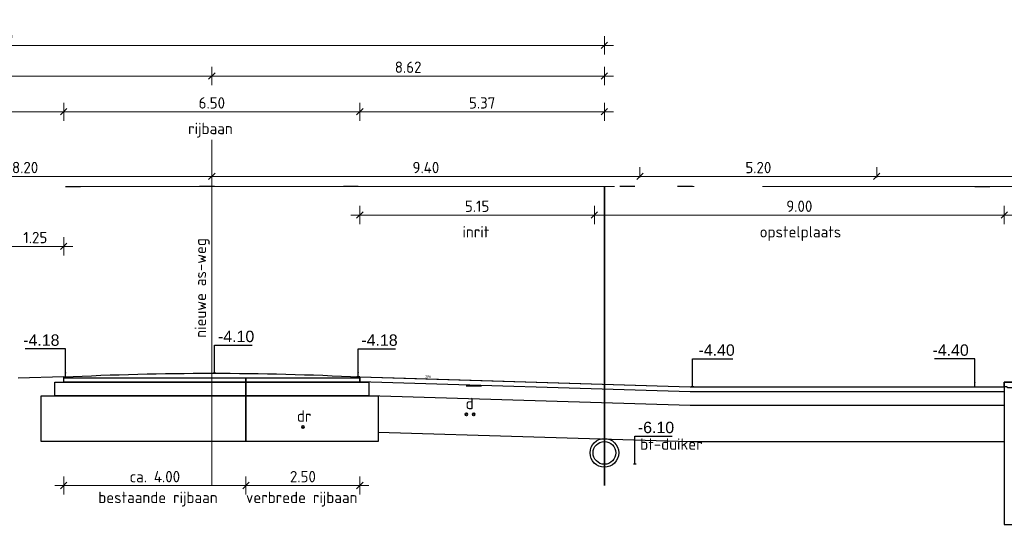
# Model space of a CAD drawing. Header units: metres. Extents: x 149234 to 159511, y 484155 to 486733.
# Tile 47 of 90: x 159170 to 159192, y 484429 to 484440. Entities that reach past the tile are written whole.
import ezdxf
from ezdxf.enums import TextEntityAlignment as Align

# ---------------------------------------------------------------- set-up
doc = ezdxf.new("R2010")
doc.units = ezdxf.units.M
doc.linetypes.add('AL-NAP_LIJN', pattern=[15.25, 12, -1.5, 0.25, -1.5])
doc.linetypes.add('AM-AS', pattern=[16, 10, -2, 2, -2])
doc.layers.get('0').update_dxf_attribs({"lineweight": 25})
doc.layers.get('Defpoints').update_dxf_attribs({"color": 211, "lineweight": 25})
for name, color, linetype, lineweight in [('N-WE-AM-AS_WEG_GEBIEDSONTSLUITINGSWEG-G', 10, 'AM-AS', 18), ('N-WE-GR-BOOM-1e-SD', 90, 'Continuous', 25), ('N-WE-KG-GRENS_PERCEEL-G', 150, 'KG-PERCEEL', 35), ('N-WE-VH-KANTVERHARDING-G', 7, 'Continuous', 30), ('X-XX-AL-M', 7, 'Continuous', 18), ('X-XX-AL-NAP-G', 7, 'AL-NAP_LIJN', 18), ('X-XX-AL-PROFIEL-B-G', 7, 'Continuous', 25), ('X-XX-AL-PROFIEL-N-G', 7, 'Continuous', 35), ('X-XX-AL-T25', 7, 'Continuous', 25)]:
    doc.layers.add(name, color=color, linetype=linetype, lineweight=lineweight)
doc.styles.add('Civitas Arial', font='arial.ttf')
doc.styles.add('NLCS-ISO-M100-T25', font='NLCS-ISO.ttf')
doc.styles.get("Standard").update_dxf_attribs({"font": 'NLCS-ISO.ttf'})
doc.linetypes.add('KG-PERCEEL', pattern='A,5.5,-2,["P",Standard,S=1.8,R=0,X=-0.5,Y=-0.9],-2,5.5,-2,[5,NLCS.shx,S=0.75,R=0,X=0,Y=0],-2', length=19)
doc.dimstyles.new('Civitas 100 25', dxfattribs={"dimscale": 0.1, "dimtxt": 2.5, "dimasz": 1, "dimexe": 0.18, "dimexo": 0.0625, "dimgap": 1, "dimtad": 1, "dimzin": 0, "dimdsep": 46, "dimtxsty": 'Civitas Arial', "dimblk": 'Civitas-pijlmaat', "dimcen": 0, "dimse1": 1, "dimse2": 1, "dimadec": 0, "dimazin": 0, "dimtfac": 1, "dimtix": 1, "dimtmove": 0, "dimatfit": 0, "dimfxl": 1, "dimtolj": 1, "dimtzin": 0, "dimarcsym": 1})
doc.dimstyles.new('NLCS-M100-T25-SCHRAP-X_L2_H1', dxfattribs={"dimscale": 0.1, "dimtxt": 2.5, "dimasz": 1.4, "dimexe": 2, "dimexo": 2, "dimgap": 0.7, "dimtad": 1, "dimzin": 0, "dimdsep": 46, "dimtxsty": 'NLCS-ISO-M100-T25', "dimblk": 'OBLIQUE', "dimcen": 0, "dimdle": 2, "dimclrd": 256, "dimclre": 256, "dimclrt": 256, "dimadec": 1, "dimazin": 0, "dimtfac": 1, "dimtofl": 0, "dimtmove": 1, "dimatfit": 0, "dimldrblk": 'OBLIQUE', "dimfxl": 2, "dimfxlon": 1, "dimtfill": 1, "dimtfillclr": 254, "dimtolj": 1, "dimtzin": 0, "dimlwd": 18, "dimlwe": 18, "dimarcsym": 0})

# ---------------------------------------------------------------- blocks, each defined once
blk = doc.blocks.new('*D65')
at = {"layer": 'Defpoints', "color": 0, "transparency": 16777216}
for p in [(0.033, 0), (-0.008, -3.521), (0.033, -4.1)]:
    blk.add_point(p, dxfattribs=at)
at = {"color": 0, "transparency": 16777216, "insert": (0.477, -3.293), "char_height": 0.25, "attachment_point": 5, "style": 'Civitas Arial'}
blk.add_mtext('\\A1;-4.10 ', dxfattribs=at)
blk = doc.blocks.new('Civitas-pijlmaat')
blk.add_line((0, 0.52), (0, -0.52))
blk.add_solid([(0, 0), (-1.5, 0.34), (-1.5, -0.34)])
blk = doc.blocks.new('*D69')
at = {"layer": 'Defpoints', "color": 0, "transparency": 16777216}
for p in [(0.033, 0), (-0.017, -3.603), (0.033, -4.182)]:
    blk.add_point(p, dxfattribs=at)
at = {"color": 0, "transparency": 16777216, "insert": (0.468, -3.375), "char_height": 0.25, "attachment_point": 5, "style": 'Civitas Arial'}
blk.add_mtext('\\A1;-4.18 ', dxfattribs=at)
blk = doc.blocks.new('*D67')
at = {"layer": 'Defpoints', "color": 0, "transparency": 16777216}
for p in [(-0.033, 0), (-0.048, -3.603), (-0.033, -4.182)]:
    blk.add_point(p, dxfattribs=at)
at = {"color": 0, "transparency": 16777216, "insert": (-0.532, -3.375), "char_height": 0.25, "attachment_point": 5, "style": 'Civitas Arial'}
blk.add_mtext('\\A1;-4.18 ', dxfattribs=at)
blk = doc.blocks.new('_Oblique')
at = {"color": 0, "linetype": 'ByBlock', "lineweight": -2}
blk.add_line((-0.5, -0.5), (0.5, 0.5), dxfattribs=at)
blk = doc.blocks.new('*D146')
at = {"layer": 'Defpoints', "color": 0, "transparency": 16777216}
for p in [(159162.439, 484438.987), (159162.439, 484437.588), (159174.189, 484437.588)]:
    blk.add_point(p, dxfattribs=at)
at = {"layer": 'X-XX-AL-M', "linetype": 'Continuous', "lineweight": 18, "transparency": 16777216}
for p, q in [((159162.439, 484438.787), (159162.439, 484439.187)), ((159174.189, 484438.787), (159174.189, 484439.187)), ((159174.389, 484438.987), (159162.239, 484438.987))]:
    blk.add_line(p, q, dxfattribs=at)
at = {"layer": 'X-XX-AL-M', "lineweight": 18, "transparency": 16777216, "xscale": 0.14, "yscale": 0.14, "zscale": 0.14, "rotation": 180}
blk.add_blockref('_Oblique', (159162.439, 484438.987), dxfattribs=at)
at = {"layer": 'X-XX-AL-M', "lineweight": 18, "transparency": 16777216, "xscale": 0.14, "yscale": 0.14, "zscale": 0.14}
blk.add_blockref('_Oblique', (159174.189, 484438.987), dxfattribs=at)
at = {"layer": 'X-XX-AL-M', "transparency": 16777216, "insert": (159168.314, 484439.182), "char_height": 0.25, "attachment_point": 5, "style": 'NLCS-ISO-M100-T25', "bg_fill": 3, "box_fill_scale": 1.1, "bg_fill_color": 256, "bg_fill_true_color": 13158600, "bg_fill_transparency": 0}
blk.add_mtext('\\A1;11.75', dxfattribs=at)
blk = doc.blocks.new('*D147')
at = {"layer": 'Defpoints', "color": 0, "transparency": 16777216}
for p in [(159182.809, 484439.662), (159156.509, 484436.559), (159182.809, 484436.559)]:
    blk.add_point(p, dxfattribs=at)
at = {"layer": 'X-XX-AL-M', "linetype": 'Continuous', "lineweight": 18, "transparency": 16777216}
for p, q in [((159156.509, 484439.462), (159156.509, 484439.862)), ((159182.809, 484439.462), (159182.809, 484439.862)), ((159156.309, 484439.662), (159183.009, 484439.662))]:
    blk.add_line(p, q, dxfattribs=at)
at = {"layer": 'X-XX-AL-M', "lineweight": 18, "transparency": 16777216, "xscale": 0.14, "yscale": 0.14, "zscale": 0.14, "rotation": 180}
blk.add_blockref('_Oblique', (159156.509, 484439.662), dxfattribs=at)
at = {"layer": 'X-XX-AL-M', "lineweight": 18, "transparency": 16777216, "xscale": 0.14, "yscale": 0.14, "zscale": 0.14}
blk.add_blockref('_Oblique', (159182.809, 484439.662), dxfattribs=at)
at = {"layer": 'X-XX-AL-M', "transparency": 16777216, "insert": (159169.109, 484439.857), "char_height": 0.25, "attachment_point": 5, "style": 'NLCS-ISO-M100-T25', "bg_fill": 3, "box_fill_scale": 1.1, "bg_fill_color": 256, "bg_fill_true_color": 13158600, "bg_fill_transparency": 0}
blk.add_mtext('\\A1;var. 26.30 ', dxfattribs=at)
blk = doc.blocks.new('*D148')
at = {"layer": 'Defpoints', "color": 0, "transparency": 16777216}
for p in [(159182.809, 484438.987), (159174.189, 484437.588), (159182.809, 484436.559)]:
    blk.add_point(p, dxfattribs=at)
at = {"layer": 'X-XX-AL-M', "linetype": 'Continuous', "lineweight": 18, "transparency": 16777216}
for p, q in [((159174.189, 484438.787), (159174.189, 484439.187)), ((159182.809, 484438.787), (159182.809, 484439.187)), ((159173.989, 484438.987), (159183.009, 484438.987))]:
    blk.add_line(p, q, dxfattribs=at)
at = {"layer": 'X-XX-AL-M', "lineweight": 18, "transparency": 16777216, "xscale": 0.14, "yscale": 0.14, "zscale": 0.14, "rotation": 180}
blk.add_blockref('_Oblique', (159174.189, 484438.987), dxfattribs=at)
at = {"layer": 'X-XX-AL-M', "lineweight": 18, "transparency": 16777216, "xscale": 0.14, "yscale": 0.14, "zscale": 0.14}
blk.add_blockref('_Oblique', (159182.809, 484438.987), dxfattribs=at)
at = {"layer": 'X-XX-AL-M', "transparency": 16777216, "insert": (159178.499, 484439.182), "char_height": 0.25, "attachment_point": 5, "style": 'NLCS-ISO-M100-T25', "bg_fill": 3, "box_fill_scale": 1.1, "bg_fill_color": 256, "bg_fill_true_color": 13158600, "bg_fill_transparency": 0}
blk.add_mtext('\\A1;8.62', dxfattribs=at)
blk = doc.blocks.new('*D150')
at = {"layer": 'Defpoints', "color": 0, "transparency": 16777216}
for p in [(159177.439, 484438.203), (159182.809, 484436.559), (159177.439, 484432.259)]:
    blk.add_point(p, dxfattribs=at)
at = {"layer": 'X-XX-AL-M', "linetype": 'Continuous', "lineweight": 18, "transparency": 16777216}
for p, q in [((159177.439, 484438.003), (159177.439, 484438.403)), ((159182.809, 484438.003), (159182.809, 484438.403)), ((159183.009, 484438.203), (159177.239, 484438.203))]:
    blk.add_line(p, q, dxfattribs=at)
at = {"layer": 'X-XX-AL-M', "lineweight": 18, "transparency": 16777216, "xscale": 0.14, "yscale": 0.14, "zscale": 0.14, "rotation": 180}
blk.add_blockref('_Oblique', (159177.439, 484438.203), dxfattribs=at)
at = {"layer": 'X-XX-AL-M', "lineweight": 18, "transparency": 16777216, "xscale": 0.14, "yscale": 0.14, "zscale": 0.14}
blk.add_blockref('_Oblique', (159182.809, 484438.203), dxfattribs=at)
at = {"layer": 'X-XX-AL-M', "transparency": 16777216, "insert": (159180.124, 484438.398), "char_height": 0.25, "attachment_point": 5, "style": 'NLCS-ISO-M100-T25', "bg_fill": 3, "box_fill_scale": 1.1, "bg_fill_color": 256, "bg_fill_true_color": 13158600, "bg_fill_transparency": 0}
blk.add_mtext('\\A1;5.37', dxfattribs=at)
blk = doc.blocks.new('*D151')
at = {"layer": 'Defpoints', "color": 0, "transparency": 16777216}
for p in [(159170.939, 484438.203), (159177.439, 484432.259), (159170.939, 484432.195)]:
    blk.add_point(p, dxfattribs=at)
at = {"layer": 'X-XX-AL-M', "linetype": 'Continuous', "lineweight": 18, "transparency": 16777216}
for p, q in [((159170.939, 484438.003), (159170.939, 484438.403)), ((159177.439, 484438.003), (159177.439, 484438.403)), ((159177.639, 484438.203), (159170.739, 484438.203))]:
    blk.add_line(p, q, dxfattribs=at)
at = {"layer": 'X-XX-AL-M', "lineweight": 18, "transparency": 16777216, "xscale": 0.14, "yscale": 0.14, "zscale": 0.14, "rotation": 180}
blk.add_blockref('_Oblique', (159170.939, 484438.203), dxfattribs=at)
at = {"layer": 'X-XX-AL-M', "lineweight": 18, "transparency": 16777216, "xscale": 0.14, "yscale": 0.14, "zscale": 0.14}
blk.add_blockref('_Oblique', (159177.439, 484438.203), dxfattribs=at)
at = {"layer": 'X-XX-AL-M', "transparency": 16777216, "insert": (159174.189, 484438.398), "char_height": 0.25, "attachment_point": 5, "style": 'NLCS-ISO-M100-T25', "bg_fill": 3, "box_fill_scale": 1.1, "bg_fill_color": 256, "bg_fill_true_color": 13158600, "bg_fill_transparency": 0}
blk.add_mtext('\\A1;6.50', dxfattribs=at)
blk = doc.blocks.new('*D152')
at = {"layer": 'Defpoints', "color": 0, "transparency": 16777216}
for p in [(159164.189, 484438.203), (159164.189, 484432.179), (159170.939, 484432.195)]:
    blk.add_point(p, dxfattribs=at)
at = {"layer": 'X-XX-AL-M', "linetype": 'Continuous', "lineweight": 18, "transparency": 16777216}
for p, q in [((159164.189, 484438.003), (159164.189, 484438.403)), ((159170.939, 484438.003), (159170.939, 484438.403)), ((159171.139, 484438.203), (159163.989, 484438.203))]:
    blk.add_line(p, q, dxfattribs=at)
at = {"layer": 'X-XX-AL-M', "lineweight": 18, "transparency": 16777216, "xscale": 0.14, "yscale": 0.14, "zscale": 0.14, "rotation": 180}
blk.add_blockref('_Oblique', (159164.189, 484438.203), dxfattribs=at)
at = {"layer": 'X-XX-AL-M', "lineweight": 18, "transparency": 16777216, "xscale": 0.14, "yscale": 0.14, "zscale": 0.14}
blk.add_blockref('_Oblique', (159170.939, 484438.203), dxfattribs=at)
at = {"layer": 'X-XX-AL-M', "transparency": 16777216, "insert": (159167.564, 484438.398), "char_height": 0.25, "attachment_point": 5, "style": 'NLCS-ISO-M100-T25', "bg_fill": 3, "box_fill_scale": 1.1, "bg_fill_color": 256, "bg_fill_true_color": 13158600, "bg_fill_transparency": 0}
blk.add_mtext('\\A1;6.75', dxfattribs=at)
blk = doc.blocks.new('*D155')
at = {"layer": 'Defpoints', "color": 0, "transparency": 16777216}
for p in [(159182.589, 484437.44), (159191.589, 484435.933), (159191.589, 484432.159)]:
    blk.add_point(p, dxfattribs=at)
at = {"layer": 'X-XX-AL-M', "linetype": 'Continuous', "lineweight": 18, "transparency": 16777216}
for p, q in [((159182.589, 484436.133), (159182.589, 484435.733)), ((159191.589, 484435.733), (159191.589, 484436.133)), ((159182.389, 484435.933), (159191.789, 484435.933))]:
    blk.add_line(p, q, dxfattribs=at)
at = {"layer": 'X-XX-AL-M', "lineweight": 18, "transparency": 16777216, "xscale": 0.14, "yscale": 0.14, "zscale": 0.14, "rotation": 180}
blk.add_blockref('_Oblique', (159182.589, 484435.933), dxfattribs=at)
at = {"layer": 'X-XX-AL-M', "lineweight": 18, "transparency": 16777216, "xscale": 0.14, "yscale": 0.14, "zscale": 0.14}
blk.add_blockref('_Oblique', (159191.589, 484435.933), dxfattribs=at)
at = {"layer": 'X-XX-AL-M', "transparency": 16777216, "insert": (159187.089, 484436.128), "char_height": 0.25, "attachment_point": 5, "style": 'NLCS-ISO-M100-T25', "bg_fill": 3, "box_fill_scale": 1.1, "bg_fill_color": 256, "bg_fill_true_color": 13158600, "bg_fill_transparency": 0}
blk.add_mtext('\\A1;9.00', dxfattribs=at)
blk = doc.blocks.new('*D159')
at = {"layer": 'Defpoints', "color": 0, "transparency": 16777216}
for p in [(159170.939, 484435.245), (159170.939, 484432.359), (159169.689, 484431.664)]:
    blk.add_point(p, dxfattribs=at)
at = {"layer": 'X-XX-AL-M', "linetype": 'Continuous', "lineweight": 18, "transparency": 16777216}
for p, q in [((159169.689, 484435.045), (159169.689, 484435.445)), ((159170.939, 484435.045), (159170.939, 484435.445)), ((159169.489, 484435.245), (159171.139, 484435.245))]:
    blk.add_line(p, q, dxfattribs=at)
at = {"layer": 'X-XX-AL-M', "lineweight": 18, "transparency": 16777216, "xscale": 0.14, "yscale": 0.14, "zscale": 0.14, "rotation": 180}
blk.add_blockref('_Oblique', (159169.689, 484435.245), dxfattribs=at)
at = {"layer": 'X-XX-AL-M', "lineweight": 18, "transparency": 16777216, "xscale": 0.14, "yscale": 0.14, "zscale": 0.14}
blk.add_blockref('_Oblique', (159170.939, 484435.245), dxfattribs=at)
at = {"layer": 'X-XX-AL-M', "transparency": 16777216, "insert": (159170.314, 484435.44), "char_height": 0.25, "attachment_point": 5, "style": 'NLCS-ISO-M100-T25', "bg_fill": 3, "box_fill_scale": 1.1, "bg_fill_color": 256, "bg_fill_true_color": 13158600, "bg_fill_transparency": 0}
blk.add_mtext('\\A1;1.25', dxfattribs=at)
blk = doc.blocks.new('*U164')
for points in [[(0, 0), (3.998, 0), (3.998, -0.1), (0, -0.1)], [(-0.2, -0.1), (3.998, -0.1), (3.998, -0.4), (-0.2, -0.4)], [(-0.5, -0.4), (3.998, -0.4), (3.998, -1.4), (-0.5, -1.4)]]:
    blk.add_lwpolyline(points, close=True)
blk = doc.blocks.new('*D160')
at = {"layer": 'Defpoints', "color": 0, "transparency": 16777216}
for p in [(159174.939, 484432.079), (159170.939, 484431.779), (159174.939, 484429.992)]:
    blk.add_point(p, dxfattribs=at)
at = {"layer": 'X-XX-AL-PROFIEL-B-G', "linetype": 'Continuous', "lineweight": 18, "transparency": 16777216}
for p, q in [((159170.939, 484430.192), (159170.939, 484429.792)), ((159174.939, 484430.192), (159174.939, 484429.792)), ((159170.739, 484429.992), (159175.139, 484429.992))]:
    blk.add_line(p, q, dxfattribs=at)
at = {"layer": 'X-XX-AL-PROFIEL-B-G', "lineweight": 18, "transparency": 16777216, "xscale": 0.14, "yscale": 0.14, "zscale": 0.14, "rotation": 180}
blk.add_blockref('_Oblique', (159170.939, 484429.992), dxfattribs=at)
at = {"layer": 'X-XX-AL-PROFIEL-B-G', "lineweight": 18, "transparency": 16777216, "xscale": 0.14, "yscale": 0.14, "zscale": 0.14}
blk.add_blockref('_Oblique', (159174.939, 484429.992), dxfattribs=at)
at = {"layer": 'X-XX-AL-PROFIEL-B-G', "transparency": 16777216, "insert": (159172.939, 484430.187), "char_height": 0.25, "attachment_point": 5, "style": 'NLCS-ISO-M100-T25', "bg_fill": 3, "box_fill_scale": 1.1, "bg_fill_color": 256, "bg_fill_true_color": 13158600, "bg_fill_transparency": 0}
blk.add_mtext('\\A1;ca. 4.00', dxfattribs=at)
blk = doc.blocks.new('*D161')
at = {"layer": 'Defpoints', "color": 0, "transparency": 16777216}
for p in [(159174.939, 484432.129), (159177.439, 484432.177), (159177.439, 484429.992)]:
    blk.add_point(p, dxfattribs=at)
at = {"layer": 'X-XX-AL-M', "linetype": 'Continuous', "lineweight": 18, "transparency": 16777216}
for p, q in [((159174.939, 484430.192), (159174.939, 484429.792)), ((159177.439, 484430.192), (159177.439, 484429.792)), ((159174.739, 484429.992), (159177.639, 484429.992))]:
    blk.add_line(p, q, dxfattribs=at)
at = {"layer": 'X-XX-AL-M', "lineweight": 18, "transparency": 16777216, "xscale": 0.14, "yscale": 0.14, "zscale": 0.14, "rotation": 180}
blk.add_blockref('_Oblique', (159174.939, 484429.992), dxfattribs=at)
at = {"layer": 'X-XX-AL-M', "lineweight": 18, "transparency": 16777216, "xscale": 0.14, "yscale": 0.14, "zscale": 0.14}
blk.add_blockref('_Oblique', (159177.439, 484429.992), dxfattribs=at)
at = {"layer": 'X-XX-AL-M', "transparency": 16777216, "insert": (159176.189, 484430.187), "char_height": 0.25, "attachment_point": 5, "style": 'NLCS-ISO-M100-T25', "bg_fill": 3, "box_fill_scale": 1.1, "bg_fill_color": 256, "bg_fill_true_color": 13158600, "bg_fill_transparency": 0}
blk.add_mtext('\\A1;2.50', dxfattribs=at)
blk = doc.blocks.new('*U72')
at = {"color": 0, "linetype": 'ByBlock', "lineweight": -2}
for radius in [0.315, 0.25]:
    blk.add_circle((0, 0), radius, dxfattribs=at)
blk = doc.blocks.new('*D74')
at = {"layer": 'Defpoints', "color": 0, "transparency": 16777216}
for p in [(0.033, 0), (-0.017, -5.521), (0.033, -6.1)]:
    blk.add_point(p, dxfattribs=at)
at = {"color": 0, "transparency": 16777216, "insert": (0.468, -5.293), "char_height": 0.25, "attachment_point": 5, "style": 'Civitas Arial'}
blk.add_mtext('\\A1;-6.10 ', dxfattribs=at)
blk = doc.blocks.new('*U75')
blk.add_line((-1.001, 0.03), (5.254, -0.158))
at = {"layer": 'Defpoints', "color": 6, "style": 'Civitas Arial'}
blk.add_text('3%%%', height=0.0625, dxfattribs=at).set_placement((-0.5, 0.015), align=Align.BOTTOM_CENTER)
blk = doc.blocks.new('*D143')
at = {"layer": 'Defpoints', "color": 0, "transparency": 16777216}
for p in [(159182.589, 484437.44), (159177.439, 484435.933), (159177.439, 484432.359)]:
    blk.add_point(p, dxfattribs=at)
at = {"layer": 'X-XX-AL-M', "linetype": 'Continuous', "lineweight": 18, "transparency": 16777216}
for p, q in [((159177.439, 484435.733), (159177.439, 484436.133)), ((159182.589, 484436.133), (159182.589, 484435.733)), ((159182.789, 484435.933), (159177.239, 484435.933))]:
    blk.add_line(p, q, dxfattribs=at)
at = {"layer": 'X-XX-AL-M', "lineweight": 18, "transparency": 16777216, "xscale": 0.14, "yscale": 0.14, "zscale": 0.14, "rotation": 180}
blk.add_blockref('_Oblique', (159177.439, 484435.933), dxfattribs=at)
at = {"layer": 'X-XX-AL-M', "lineweight": 18, "transparency": 16777216, "xscale": 0.14, "yscale": 0.14, "zscale": 0.14}
blk.add_blockref('_Oblique', (159182.589, 484435.933), dxfattribs=at)
at = {"layer": 'X-XX-AL-M', "transparency": 16777216, "insert": (159180.014, 484436.128), "char_height": 0.25, "attachment_point": 5, "style": 'NLCS-ISO-M100-T25', "bg_fill": 3, "box_fill_scale": 1.1, "bg_fill_color": 256, "bg_fill_true_color": 13158600, "bg_fill_transparency": 0}
blk.add_mtext('\\A1;5.15', dxfattribs=at)
blk = doc.blocks.new('*D144')
at = {"layer": 'Defpoints', "color": 0, "transparency": 16777216}
for p in [(159196.589, 484435.933), (159196.589, 484435.259), (159191.589, 484432.159)]:
    blk.add_point(p, dxfattribs=at)
at = {"layer": 'X-XX-AL-M', "linetype": 'Continuous', "lineweight": 18, "transparency": 16777216}
for p, q in [((159191.589, 484435.733), (159191.589, 484436.133)), ((159196.589, 484435.733), (159196.589, 484436.133)), ((159191.389, 484435.933), (159196.789, 484435.933))]:
    blk.add_line(p, q, dxfattribs=at)
at = {"layer": 'X-XX-AL-M', "lineweight": 18, "transparency": 16777216, "xscale": 0.14, "yscale": 0.14, "zscale": 0.14, "rotation": 180}
blk.add_blockref('_Oblique', (159191.589, 484435.933), dxfattribs=at)
at = {"layer": 'X-XX-AL-M', "lineweight": 18, "transparency": 16777216, "xscale": 0.14, "yscale": 0.14, "zscale": 0.14}
blk.add_blockref('_Oblique', (159196.589, 484435.933), dxfattribs=at)
at = {"layer": 'X-XX-AL-M', "transparency": 16777216, "insert": (159194.089, 484436.128), "char_height": 0.25, "attachment_point": 5, "style": 'NLCS-ISO-M100-T25', "bg_fill": 3, "box_fill_scale": 1.1, "bg_fill_color": 256, "bg_fill_true_color": 13158600, "bg_fill_transparency": 0}
blk.add_mtext('\\A1;5.00', dxfattribs=at)
blk = doc.blocks.new('*D82')
at = {"layer": 'Defpoints', "color": 0, "transparency": 16777216}
for p in [(-0.033, 0), (-0.048, -3.821), (-0.033, -4.4)]:
    blk.add_point(p, dxfattribs=at)
at = {"color": 0, "transparency": 16777216, "insert": (-0.532, -3.593), "char_height": 0.25, "attachment_point": 5, "style": 'Civitas Arial'}
blk.add_mtext('\\A1;-4.40 ', dxfattribs=at)
blk = doc.blocks.new('*D84')
at = {"layer": 'Defpoints', "color": 0, "transparency": 16777216}
for p in [(0.033, 0), (0.048, -3.821), (0.033, -4.4)]:
    blk.add_point(p, dxfattribs=at)
at = {"color": 0, "transparency": 16777216, "insert": (0.532, -3.593), "char_height": 0.25, "attachment_point": 5, "style": 'Civitas Arial'}
blk.add_mtext('\\A1;-4.40 ', dxfattribs=at)
blk = doc.blocks.new('*U57')
for points in [[(0, 0), (2.502, 0), (2.502, -0.1), (0, -0.1)], [(0, -0.1), (2.702, -0.1), (2.702, -0.4), (0, -0.4)], [(0, -0.4), (2.902, -0.4), (2.902, -1.4), (0, -1.4)]]:
    blk.add_lwpolyline(points, close=True)
blk = doc.blocks.new('*D548')
at = {"layer": 'Defpoints', "color": 0, "transparency": 16777216}
for p in [(159165.989, 484436.783), (159174.189, 484433.703), (159165.989, 484431.922)]:
    blk.add_point(p, dxfattribs=at)
at = {"layer": 'N-WE-GR-BOOM-1e-SD', "linetype": 'Continuous', "lineweight": 18, "transparency": 16777216}
for p, q in [((159165.989, 484436.583), (159165.989, 484436.983)), ((159174.189, 484436.583), (159174.189, 484436.983)), ((159174.389, 484436.783), (159165.789, 484436.783))]:
    blk.add_line(p, q, dxfattribs=at)
at = {"layer": 'N-WE-GR-BOOM-1e-SD', "lineweight": 18, "transparency": 16777216, "xscale": 0.14, "yscale": 0.14, "zscale": 0.14, "rotation": 180}
blk.add_blockref('_Oblique', (159165.989, 484436.783), dxfattribs=at)
at = {"layer": 'N-WE-GR-BOOM-1e-SD', "lineweight": 18, "transparency": 16777216, "xscale": 0.14, "yscale": 0.14, "zscale": 0.14}
blk.add_blockref('_Oblique', (159174.189, 484436.783), dxfattribs=at)
at = {"layer": 'N-WE-GR-BOOM-1e-SD', "transparency": 16777216, "insert": (159170.089, 484436.978), "char_height": 0.25, "attachment_point": 5, "style": 'NLCS-ISO-M100-T25', "bg_fill": 3, "box_fill_scale": 1.1, "bg_fill_color": 256, "bg_fill_true_color": 13158600, "bg_fill_transparency": 0}
blk.add_mtext('\\A1;8.20', dxfattribs=at)
blk = doc.blocks.new('*D561')
at = {"layer": 'Defpoints', "color": 0, "transparency": 16777216}
for p in [(159183.589, 484436.783), (159183.589, 484436.559), (159174.189, 484433.703)]:
    blk.add_point(p, dxfattribs=at)
at = {"layer": 'N-WE-GR-BOOM-1e-SD', "linetype": 'Continuous', "lineweight": 18, "transparency": 16777216}
for p, q in [((159174.189, 484436.583), (159174.189, 484436.983)), ((159183.589, 484436.759), (159183.589, 484436.983)), ((159173.989, 484436.783), (159183.789, 484436.783))]:
    blk.add_line(p, q, dxfattribs=at)
at = {"layer": 'N-WE-GR-BOOM-1e-SD', "lineweight": 18, "transparency": 16777216, "xscale": 0.14, "yscale": 0.14, "zscale": 0.14, "rotation": 180}
blk.add_blockref('_Oblique', (159174.189, 484436.783), dxfattribs=at)
at = {"layer": 'N-WE-GR-BOOM-1e-SD', "lineweight": 18, "transparency": 16777216, "xscale": 0.14, "yscale": 0.14, "zscale": 0.14}
blk.add_blockref('_Oblique', (159183.589, 484436.783), dxfattribs=at)
at = {"layer": 'N-WE-GR-BOOM-1e-SD', "transparency": 16777216, "insert": (159178.889, 484436.978), "char_height": 0.25, "attachment_point": 5, "style": 'NLCS-ISO-M100-T25', "bg_fill": 3, "box_fill_scale": 1.1, "bg_fill_color": 256, "bg_fill_true_color": 13158600, "bg_fill_transparency": 0}
blk.add_mtext('\\A1;9.40', dxfattribs=at)
blk = doc.blocks.new('*D562')
at = {"layer": 'Defpoints', "color": 0, "transparency": 16777216}
for p in [(159188.789, 484436.783), (159183.589, 484436.559), (159188.789, 484436.559)]:
    blk.add_point(p, dxfattribs=at)
at = {"layer": 'N-WE-GR-BOOM-1e-SD', "linetype": 'Continuous', "lineweight": 18, "transparency": 16777216}
for p, q in [((159183.589, 484436.759), (159183.589, 484436.983)), ((159188.789, 484436.759), (159188.789, 484436.983)), ((159183.389, 484436.783), (159188.989, 484436.783))]:
    blk.add_line(p, q, dxfattribs=at)
at = {"layer": 'N-WE-GR-BOOM-1e-SD', "lineweight": 18, "transparency": 16777216, "xscale": 0.14, "yscale": 0.14, "zscale": 0.14, "rotation": 180}
blk.add_blockref('_Oblique', (159183.589, 484436.783), dxfattribs=at)
at = {"layer": 'N-WE-GR-BOOM-1e-SD', "lineweight": 18, "transparency": 16777216, "xscale": 0.14, "yscale": 0.14, "zscale": 0.14}
blk.add_blockref('_Oblique', (159188.789, 484436.783), dxfattribs=at)
at = {"layer": 'N-WE-GR-BOOM-1e-SD', "transparency": 16777216, "insert": (159186.189, 484436.978), "char_height": 0.25, "attachment_point": 5, "style": 'NLCS-ISO-M100-T25', "bg_fill": 3, "box_fill_scale": 1.1, "bg_fill_color": 256, "bg_fill_true_color": 13158600, "bg_fill_transparency": 0}
blk.add_mtext('\\A1;5.20', dxfattribs=at)
blk = doc.blocks.new('*D563')
at = {"layer": 'Defpoints', "color": 0, "transparency": 16777216}
for p in [(159200.389, 484436.783), (159188.789, 484436.559), (159200.389, 484436.559)]:
    blk.add_point(p, dxfattribs=at)
at = {"layer": 'N-WE-GR-BOOM-1e-SD', "linetype": 'Continuous', "lineweight": 18, "transparency": 16777216}
for p, q in [((159188.789, 484436.759), (159188.789, 484436.983)), ((159200.389, 484436.759), (159200.389, 484436.983)), ((159188.589, 484436.783), (159200.589, 484436.783))]:
    blk.add_line(p, q, dxfattribs=at)
at = {"layer": 'N-WE-GR-BOOM-1e-SD', "lineweight": 18, "transparency": 16777216, "xscale": 0.14, "yscale": 0.14, "zscale": 0.14, "rotation": 180}
blk.add_blockref('_Oblique', (159188.789, 484436.783), dxfattribs=at)
at = {"layer": 'N-WE-GR-BOOM-1e-SD', "lineweight": 18, "transparency": 16777216, "xscale": 0.14, "yscale": 0.14, "zscale": 0.14}
blk.add_blockref('_Oblique', (159200.389, 484436.783), dxfattribs=at)
at = {"layer": 'N-WE-GR-BOOM-1e-SD', "transparency": 16777216, "insert": (159194.589, 484436.978), "char_height": 0.25, "attachment_point": 5, "style": 'NLCS-ISO-M100-T25', "bg_fill": 3, "box_fill_scale": 1.1, "bg_fill_color": 256, "bg_fill_true_color": 13158600, "bg_fill_transparency": 0}
blk.add_mtext('\\A1;11.60', dxfattribs=at)
blk = doc.blocks.new('*U64')
blk.add_line((0.033, -4.1), (-0.028, -4.1))
at = {"layer": 'Defpoints', "color": 6}
blk.add_line((0, 0), (-0.325, 0), dxfattribs=at)
dim = blk.add_ordinate_dim(feature_location=(0.033, -4.1), offset=(-0.04, 0.579), dtype=0, origin=(0.033, 0), text='-<> ', dimstyle='Civitas 100 25')
dim.commit()
dim.dimension.update_dxf_attribs({"geometry": '*D65', "text_midpoint": (0.477, -3.293)})
blk.add_leader([(0, -4.1), (0, -3.485), (0.829, -3.485)], dimstyle='Civitas 100 25')
blk = doc.blocks.new('*U68')
blk.add_line((0.033, -4.182), (-0.028, -4.182))
at = {"layer": 'Defpoints', "color": 6}
blk.add_line((0, 0), (-0.325, 0), dxfattribs=at)
dim = blk.add_ordinate_dim(feature_location=(0.033, -4.182), offset=(-0.05, 0.579), dtype=0, origin=(0.033, 0), text='-<> ', dimstyle='Civitas 100 25')
dim.commit()
dim.dimension.update_dxf_attribs({"geometry": '*D69', "text_midpoint": (0.468, -3.375)})
blk.add_leader([(0, -4.182), (0, -3.567), (0.82, -3.567)], dimstyle='Civitas 100 25')
blk = doc.blocks.new('*U66')
blk.add_line((-0.033, -4.182), (0.028, -4.182))
at = {"layer": 'Defpoints', "color": 6}
blk.add_line((0, 0), (0.325, 0), dxfattribs=at)
dim = blk.add_ordinate_dim(feature_location=(-0.033, -4.182), offset=(-0.015, 0.579), dtype=0, origin=(-0.033, 0), text='-<> ', dimstyle='Civitas 100 25')
dim.commit()
dim.dimension.update_dxf_attribs({"geometry": '*D67', "text_midpoint": (-0.532, -3.375)})
blk.add_leader([(0, -4.182), (0, -3.567), (-0.885, -3.567)], dimstyle='Civitas 100 25')
blk = doc.blocks.new('*U73')
blk.add_line((0.033, -6.1), (-0.028, -6.1))
at = {"layer": 'Defpoints', "color": 6}
blk.add_line((0, 0), (-0.325, 0), dxfattribs=at)
dim = blk.add_ordinate_dim(feature_location=(0.033, -6.1), offset=(-0.049, 0.579), dtype=0, origin=(0.033, 0), text='-<> ', dimstyle='Civitas 100 25')
dim.commit()
dim.dimension.update_dxf_attribs({"geometry": '*D74', "text_midpoint": (0.468, -5.293)})
blk.add_leader([(0, -6.1), (0, -5.485), (0.82, -5.485)], dimstyle='Civitas 100 25')
blk = doc.blocks.new('*U81')
blk.add_line((-0.033, -4.4), (0.028, -4.4))
at = {"layer": 'Defpoints', "color": 6}
blk.add_line((0, 0), (0.325, 0), dxfattribs=at)
dim = blk.add_ordinate_dim(feature_location=(-0.033, -4.4), offset=(-0.016, 0.579), dtype=0, origin=(-0.033, 0), text='-<> ', dimstyle='Civitas 100 25')
dim.commit()
dim.dimension.update_dxf_attribs({"geometry": '*D82', "text_midpoint": (-0.532, -3.593)})
blk.add_leader([(0, -4.4), (0, -3.785), (-0.885, -3.785)], dimstyle='Civitas 100 25')
blk = doc.blocks.new('*U83')
blk.add_line((0.033, -4.4), (-0.028, -4.4))
at = {"layer": 'Defpoints', "color": 6}
blk.add_line((0, 0), (-0.325, 0), dxfattribs=at)
dim = blk.add_ordinate_dim(feature_location=(0.033, -4.4), offset=(0.016, 0.579), dtype=0, origin=(0.033, 0), text='-<> ', dimstyle='Civitas 100 25')
dim.commit()
dim.dimension.update_dxf_attribs({"geometry": '*D84', "text_midpoint": (0.532, -3.593)})
blk.add_leader([(0, -4.4), (0, -3.785), (0.885, -3.785)], dimstyle='Civitas 100 25')

msp = doc.modelspace()

# ---------------------------------------------------------------- linework, layer by layer
at = {"color": 0, "linetype": 'ByBlock', "flags": 128}
for points in [[(159191.589, 484432.259), (159191.587, 484429.139), (159196.589, 484429.139), (159196.589, 484432.259)], [(159191.589, 484432.259), (159196.589, 484432.259), (159196.589, 484432.163), (159196.535, 484432.163), (159196.511, 484432.139), (159193.507, 484432.139), (159191.707, 484432.139), (159191.665, 484432.139), (159191.641, 484432.163), (159191.589, 484432.163)]]:
    msp.add_lwpolyline(points, close=True, dxfattribs=at)
at = {"layer": 'Defpoints'}
msp.add_line((159179.772, 484432.18), (159180.107, 484432.18), dxfattribs=at)
at = {"layer": 'N-WE-AM-AS_WEG_GEBIEDSONTSLUITINGSWEG-G'}
msp.add_line((159174.189, 484437.588), (159174.189, 484429.992), dxfattribs=at)
at = {"layer": 'N-WE-KG-GRENS_PERCEEL-G'}
msp.add_line((159182.809, 484436.559), (159182.809, 484429.992), dxfattribs=at)
at = {"layer": 'N-WE-VH-KANTVERHARDING-G'}
for p, q in [((159177.439, 484432.377), (159178.439, 484432.347)), ((159177.439, 484432.259), (159177.439, 484432.377)), ((159184.695, 484432.159), (159191.589, 484432.159))]:
    msp.add_line(p, q, dxfattribs=at)
at = {"layer": 'X-XX-AL-NAP-G'}
msp.add_line((159003.28, 484436.559), (159511.076, 484436.559), dxfattribs=at)
at = {"layer": 'X-XX-AL-PROFIEL-B-G'}
msp.add_line((159170.939, 484432.377), (159169.939, 484432.347), dxfattribs=at)
at = {"layer": 'X-XX-AL-PROFIEL-B-G', "flags": 128}
msp.add_lwpolyline([(159170.939, 484432.377, -0.025212), (159177.439, 484432.377)], format="xyb", dxfattribs=at)
for points in [[(159174.938, 484432.259), (159170.939, 484432.259), (159170.939, 484432.377)], [(159177.436, 484432.277), (159184.693, 484432.059), (159191.589, 484432.059)], [(159177.439, 484432.377), (159184.695, 484432.159), (159191.589, 484432.159)], [(159177.639, 484431.971), (159184.689, 484431.759), (159191.589, 484431.759)], [(159177.839, 484431.165), (159184.676, 484430.959), (159191.589, 484430.959)]]:
    msp.add_lwpolyline(points, dxfattribs=at)
at = {"layer": 'X-XX-AL-PROFIEL-N-G', "color": 114, "true_color": 0x139b48}
for centre in [(159179.779, 484431.554), (159179.939, 484431.554), (159176.189, 484431.278)]:
    msp.add_circle(centre, 0.0261, dxfattribs=at)

# ---------------------------------------------------------------- block references
at = {"rotation": 90.00000000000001}
msp.add_blockref('*U72', (159182.809, 484430.709), dxfattribs=at)
at = {"layer": 'N-WE-VH-KANTVERHARDING-G'}
msp.add_blockref('*U75', (159179.441, 484432.317), dxfattribs=at)
at = {"layer": 'X-XX-AL-PROFIEL-B-G'}
msp.add_blockref('*U164', (159170.939, 484432.359), dxfattribs=at)
at = {"layer": 'X-XX-AL-T25'}
for name, p in [('*U66', (159170.978, 484436.559)), ('*U64', (159174.246, 484436.559)), ('*U68', (159177.403, 484436.559)), ('*U73', (159183.474, 484436.559)), ('*U83', (159184.741, 484436.559)), ('*U81', (159190.943, 484436.559))]:
    msp.add_blockref(name, p, dxfattribs=at)

# ---------------------------------------------------------------- texts
at = {"layer": 'X-XX-AL-PROFIEL-B-G', "style": 'NLCS-ISO-M100-T25'}
for s, p in [('d', (159179.763, 484431.669)), ('dr', (159176.057, 484431.393)), ('bestaande rijbaan', (159171.696, 484429.605))]:
    msp.add_text(s, height=0.25, dxfattribs=at).set_placement(p)
at = {"layer": 'X-XX-AL-T25', "style": 'NLCS-ISO-M100-T25'}
for s, p in [('rijbaan', (159173.669, 484437.711)), ('inrit', (159179.693, 484435.441)), ('opstelplaats', (159186.218, 484435.441)), ('bt-duiker', (159183.595, 484430.777))]:
    msp.add_text(s, height=0.25, dxfattribs=at).set_placement(p)
msp.add_text('nieuwe as-weg', height=0.25, rotation=90, dxfattribs=at).set_placement((159174.064, 484433.238))

# ---------------------------------------------------------------- next in the draw order: dimensions: what is measured, and where the dimension line sits
at = {"layer": 'X-XX-AL-M'}
dim = msp.add_linear_dim(base=(159162.439, 484438.987), p1=(159174.189, 484437.588), p2=(159162.439, 484437.588), dimstyle='NLCS-M100-T25-SCHRAP-X_L2_H1', dxfattribs=at)
dim.commit()
dim.dimension.update_dxf_attribs({"geometry": '*D146', "text_midpoint": (159168.314, 484439.182)})
at = {"layer": 'X-XX-AL-PROFIEL-B-G'}
dim = msp.add_linear_dim(base=(159174.939, 484429.992), p1=(159170.939, 484431.779), p2=(159174.939, 484432.079), text='ca. <>', dimstyle='NLCS-M100-T25-SCHRAP-X_L2_H1', dxfattribs=at)
dim.commit()
dim.dimension.update_dxf_attribs({"geometry": '*D160', "text_midpoint": (159172.939, 484430.187)})

# ---------------------------------------------------------------- next in the draw order: block references
msp.add_blockref('*U57', (159174.938, 484432.359), dxfattribs=at)

# ---------------------------------------------------------------- next in the draw order: texts
at = {"layer": 'X-XX-AL-T25', "style": 'NLCS-ISO-M100-T25'}
msp.add_text('verbrede rijbaan', height=0.25, dxfattribs=at).set_placement((159174.938, 484429.605))

# ---------------------------------------------------------------- next in the draw order: dimensions: what is measured, and where the dimension line sits
at = {"layer": 'N-WE-GR-BOOM-1e-SD'}
dim = msp.add_linear_dim(base=(159165.989, 484436.783), p1=(159174.189, 484433.703), p2=(159165.989, 484431.922), dimstyle='NLCS-M100-T25-SCHRAP-X_L2_H1', dxfattribs=at)
dim.commit()
dim.dimension.update_dxf_attribs({"geometry": '*D548', "text_midpoint": (159170.089, 484436.978)})

# ---------------------------------------------------------------- next in the draw order: dimensions: what is measured, and where the dimension line sits
dim = msp.add_linear_dim(base=(159183.589, 484436.783), p1=(159174.189, 484433.703), p2=(159183.589, 484436.559), dimstyle='NLCS-M100-T25-SCHRAP-X_L2_H1', dxfattribs=at)
dim.commit()
dim.dimension.update_dxf_attribs({"geometry": '*D561', "text_midpoint": (159178.889, 484436.978)})

# ---------------------------------------------------------------- next in the draw order: dimensions: what is measured, and where the dimension line sits
dim = msp.add_linear_dim(base=(159188.789, 484436.783), p1=(159183.589, 484436.559), p2=(159188.789, 484436.559), dimstyle='NLCS-M100-T25-SCHRAP-X_L2_H1', dxfattribs=at)
dim.commit()
dim.dimension.update_dxf_attribs({"geometry": '*D562', "text_midpoint": (159186.189, 484436.978)})
at = {"layer": 'X-XX-AL-M'}
dim = msp.add_linear_dim(base=(159182.809, 484439.662), p1=(159156.509, 484436.559), p2=(159182.809, 484436.559), text='var. <> ', dimstyle='NLCS-M100-T25-SCHRAP-X_L2_H1', dxfattribs=at)
dim.commit()
dim.dimension.update_dxf_attribs({"geometry": '*D147', "text_midpoint": (159169.109, 484439.662), "dimtype": 160})

# ---------------------------------------------------------------- next in the draw order: dimensions: what is measured, and where the dimension line sits
at = {"layer": 'N-WE-GR-BOOM-1e-SD'}
dim = msp.add_linear_dim(base=(159200.389, 484436.783), p1=(159188.789, 484436.559), p2=(159200.389, 484436.559), dimstyle='NLCS-M100-T25-SCHRAP-X_L2_H1', dxfattribs=at)
dim.commit()
dim.dimension.update_dxf_attribs({"geometry": '*D563', "text_midpoint": (159194.589, 484436.978)})
at = {"layer": 'X-XX-AL-M'}
dim = msp.add_linear_dim(base=(159182.809, 484438.987), p1=(159174.189, 484437.588), p2=(159182.809, 484436.559), dimstyle='NLCS-M100-T25-SCHRAP-X_L2_H1', dxfattribs=at)
dim.commit()
dim.dimension.update_dxf_attribs({"geometry": '*D148', "text_midpoint": (159178.499, 484439.182)})

# ---------------------------------------------------------------- next in the draw order: dimensions: what is measured, and where the dimension line sits
dim = msp.add_linear_dim(base=(159177.439, 484438.203), p1=(159182.809, 484436.559), p2=(159177.439, 484432.259), dimstyle='NLCS-M100-T25-SCHRAP-X_L2_H1', dxfattribs=at)
dim.commit()
dim.dimension.update_dxf_attribs({"geometry": '*D150', "text_midpoint": (159180.124, 484438.398)})

# ---------------------------------------------------------------- next in the draw order: dimensions: what is measured, and where the dimension line sits
for base, p1, p2, picture, middle in [((159170.939, 484438.203), (159177.439, 484432.259), (159170.939, 484432.195), '*D151', (159174.189, 484438.398)), ((159191.589, 484435.933), (159182.589, 484437.44), (159191.589, 484432.159), '*D155', (159187.089, 484436.128))]:
    dim = msp.add_linear_dim(base=base, p1=p1, p2=p2, dimstyle='NLCS-M100-T25-SCHRAP-X_L2_H1', dxfattribs=at)
    dim.commit()
    dim.dimension.update_dxf_attribs({"geometry": picture, "text_midpoint": middle})

# ---------------------------------------------------------------- next in the draw order: dimensions: what is measured, and where the dimension line sits
for base, p1, p2, picture, middle in [((159164.189, 484438.203), (159170.939, 484432.195), (159164.189, 484432.179), '*D152', (159167.564, 484438.398)), ((159177.439, 484435.933), (159182.589, 484437.44), (159177.439, 484432.359), '*D143', (159180.014, 484436.128)), ((159196.589, 484435.933), (159191.589, 484432.159), (159196.589, 484435.259), '*D144', (159194.089, 484436.128)), ((159177.439, 484429.992), (159174.939, 484432.129), (159177.439, 484432.177), '*D161', (159176.189, 484430.187))]:
    dim = msp.add_linear_dim(base=base, p1=p1, p2=p2, dimstyle='NLCS-M100-T25-SCHRAP-X_L2_H1', dxfattribs=at)
    dim.commit()
    dim.dimension.update_dxf_attribs({"geometry": picture, "text_midpoint": middle})

# ---------------------------------------------------------------- next in the draw order: dimensions: what is measured, and where the dimension line sits
dim = msp.add_linear_dim(base=(159170.939, 484435.245), p1=(159169.689, 484431.664), p2=(159170.939, 484432.359), dimstyle='NLCS-M100-T25-SCHRAP-X_L2_H1', dxfattribs=at)
dim.commit()
dim.dimension.update_dxf_attribs({"geometry": '*D159', "text_midpoint": (159170.314, 484435.44)})

doc.saveas('drawing.dxf')
